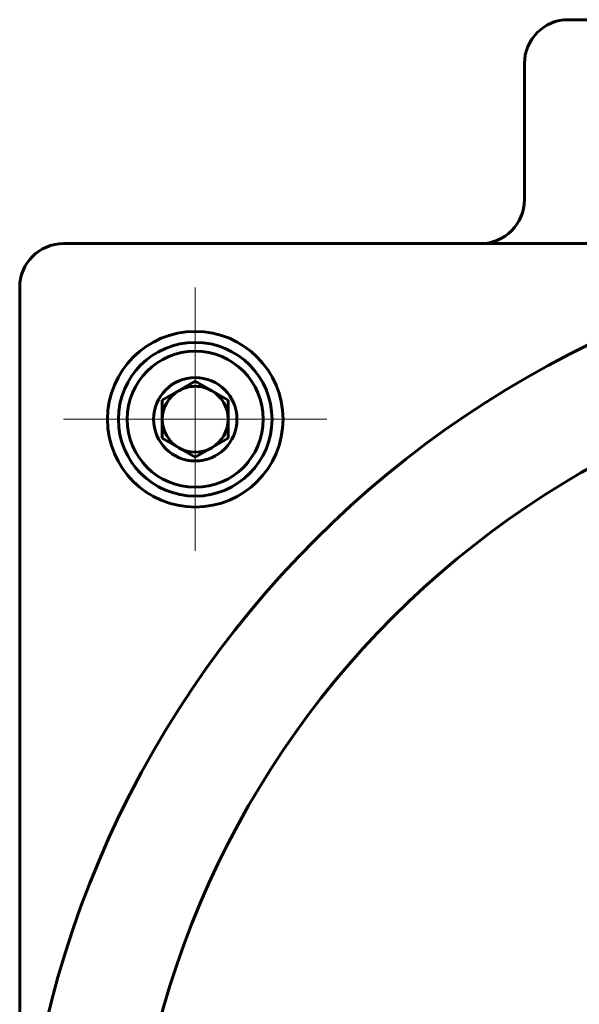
# Model space of a CAD drawing. Header units: millimetres. Extents: x -104 to 267, y -66 to 65.
# Tile 11 of 16: x 158 to 184, y -1 to 44. Entities that reach past the tile are written whole.
import ezdxf

# ---------------------------------------------------------------- set-up
doc = ezdxf.new("R2010")
doc.units = ezdxf.units.MM
doc.linetypes.add('K5LT_AXLED', pattern=[12, 7.5, -1.5, 1.5, -1.5])
doc.linetypes.add('K5LT_BASIC', pattern=[0])
doc.layers.add('Системный слой (1)', color=7, linetype='Continuous', true_color=0x6c6c6c)

# ---------------------------------------------------------------- blocks, each defined once
blk = doc.blocks.new('U68')
at = {"layer": 'Системный слой (1)', "color": 30, "linetype": 'K5LT_AXLED', "lineweight": 18, "true_color": 0xff8000}
for q in [(166.364, 32.15), (160.364, 26.15), (172.364, 26.15), (166.364, 20.15)]:
    blk.add_line((166.364, 26.15), q, dxfattribs=at)

msp = doc.modelspace()

# ---------------------------------------------------------------- linework, layer by layer
at = {"layer": 'Системный слой (1)', "color": 150, "linetype": 'K5LT_BASIC', "lineweight": 60, "true_color": 0x0080ff}
for p, q in [((225.364, 44.35), (183.364, 44.35)), ((181.364, 42.35), (181.364, 36.15)), ((204.364, 34.15), (160.364, 34.15)), ((158.364, 32.15), (158.364, -11.85)), ((166.364, 27.882), (164.864, 27.016)), ((167.864, 27.016), (166.364, 27.882)), ((164.864, 27.016), (164.864, 25.284)), ((167.864, 25.284), (167.864, 27.016)), ((164.864, 25.284), (166.364, 24.418)), ((166.364, 24.418), (167.864, 25.284))]:
    msp.add_line(p, q, dxfattribs=at)
for centre, radius in [((204.364, -11.85), 46), ((166.364, 26.15), 4), ((166.364, 26.15), 3.5), ((166.364, 26.15), 3.1), ((204.364, -11.85), 41), ((166.364, 26.15), 1.9)]:
    msp.add_circle(centre, radius, dxfattribs=at)
for centre, radius, start, end in [((183.364, 42.35), 2, 90, 180), ((179.364, 36.15), 2, 270, 0), ((160.364, 32.15), 2, 90, 180), ((166.364, 26.15), 1.5, 120, 180), ((166.364, 26.15), 1.5, 90, 120), ((166.364, 26.15), 1.5, 60, 90), ((166.364, 26.15), 1.5, 0, 60), ((166.364, 26.15), 1.5, 180, 240), ((166.364, 26.15), 1.5, 300, 0), ((166.364, 26.15), 1.5, 240, 300)]:
    msp.add_arc(centre, radius, start, end, dxfattribs=at)

# ---------------------------------------------------------------- block references
at = {"layer": 'Системный слой (1)'}
msp.add_blockref('U68', (0, 0), dxfattribs=at)

doc.saveas('drawing.dxf')
